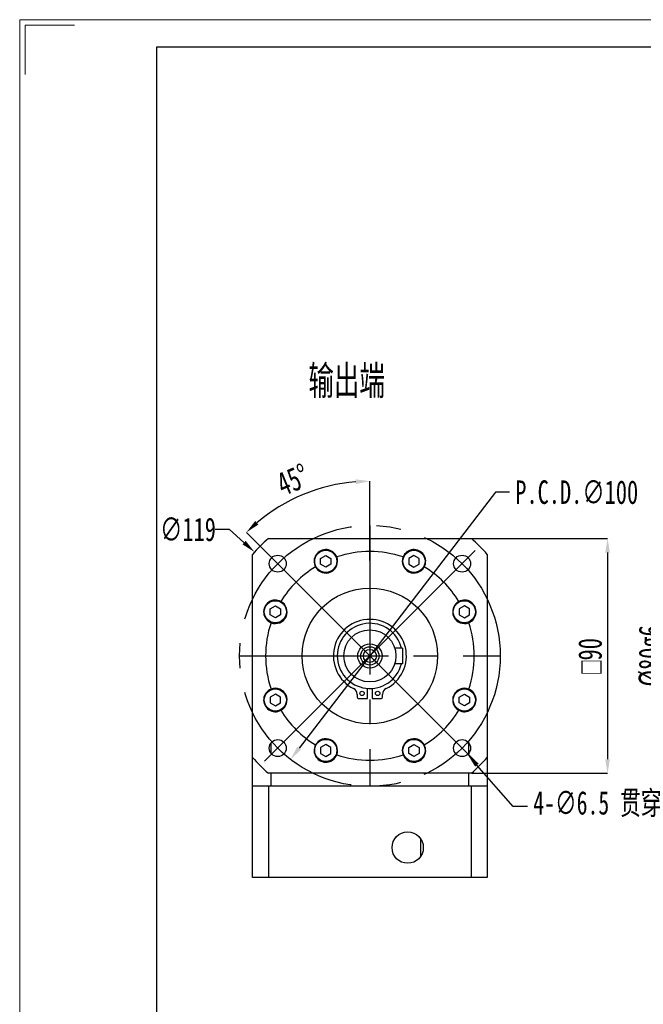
# Model space of a CAD drawing. Header units: millimetres. Extents: x 2388 to 2684, y 131 to 339.
# Tile 2 of 4: x 2390 to 2470, y 213 to 339. Entities that reach past the tile are written whole.
import ezdxf

# ---------------------------------------------------------------- set-up
doc = ezdxf.new("R2010")
doc.units = ezdxf.units.MM
doc.linetypes.add('CENTER2', pattern=[28.575, 19.05, -3.175, 3.175, -3.175])
doc.layers.add('3中心线层', color=1, linetype='CENTER2')
doc.layers.add('6文字层', color=3, linetype='Continuous')
doc.layers.add('SLD-0', color=7, linetype='Continuous', lineweight=18)
doc.layers.add('图框_外框线', color=7, linetype='Continuous', lineweight=18)
doc.styles.add('SLDTEXTSTYLE0', font='TXT', dxfattribs={"width": 0.7, "bigfont": 'bigfont'})
doc.styles.add('SLDTEXTSTYLE1', font='TXT', dxfattribs={"width": 0.7})
doc.dimstyles.new('SLDDIMSTYLE0', dxfattribs={"dimtxt": 3, "dimasz": 1.8, "dimexe": 0, "dimexo": 0.0625, "dimgap": 0.75, "dimtad": 0, "dimtih": 1, "dimtoh": 1, "dimlfac": 3, "dimrnd": 1e-09, "dimzin": 12, "dimdsep": 46, "dimtxsty": 'SLDTEXTSTYLE1', "dimsah": 1, "dimcen": 0, "dimadec": 0, "dimazin": 3, "dimtfac": 1, "dimtofl": 0, "dimtmove": 0, "dimatfit": 3, "dimfxl": 1, "dimfrac": 2, "dimtolj": 1, "dimtzin": 12, "dimarcsym": 0})
doc.dimstyles.new('SLDDIMSTYLE1', dxfattribs={"dimtxt": 3, "dimasz": 1.8, "dimexe": 0, "dimexo": 0.0625, "dimgap": 0.75, "dimtad": 1, "dimdec": 4, "dimlfac": 3, "dimzin": 12, "dimdsep": 46, "dimtxsty": 'SLDTEXTSTYLE1', "dimsah": 1, "dimcen": 0.09, "dimazin": 3, "dimtfac": 1, "dimtofl": 0, "dimtmove": 0, "dimatfit": 3, "dimfxl": 1, "dimfrac": 2, "dimtolj": 1, "dimtzin": 12, "dimarcsym": 0})
doc.dimstyles.new('SLDDIMSTYLE2', dxfattribs={"dimtxt": 3, "dimasz": 1.8, "dimexe": 0, "dimexo": 0.0625, "dimgap": 0.75, "dimtad": 0, "dimtih": 1, "dimtoh": 1, "dimlfac": 3, "dimrnd": 1e-09, "dimzin": 12, "dimdsep": 46, "dimtxsty": 'SLDTEXTSTYLE1', "dimsah": 1, "dimcen": 0, "dimadec": 0, "dimazin": 3, "dimtfac": 1, "dimtofl": 0, "dimtmove": 0, "dimatfit": 3, "dimfxl": 1, "dimfrac": 2, "dimtolj": 1, "dimtzin": 12, "dimarcsym": 0})
doc.dimstyles.new('SLDDIMSTYLE3', dxfattribs={"dimtxt": 3, "dimasz": 1.8, "dimexe": 0, "dimexo": 0.0625, "dimgap": 0.75, "dimtad": 0, "dimtih": 1, "dimtoh": 1, "dimlfac": 3, "dimrnd": 1e-09, "dimzin": 12, "dimdsep": 46, "dimtxsty": 'SLDTEXTSTYLE1', "dimsah": 1, "dimcen": 0, "dimadec": 0, "dimazin": 3, "dimtfac": 1, "dimtofl": 0, "dimtmove": 0, "dimatfit": 3, "dimfxl": 1, "dimfrac": 2, "dimtolj": 1, "dimtzin": 12, "dimarcsym": 0})
doc.dimstyles.new('SLDDIMSTYLE4', dxfattribs={"dimtxt": 3, "dimasz": 1.8, "dimexe": 0, "dimexo": 0.0625, "dimgap": 0.75, "dimtad": 1, "dimlfac": 3, "dimrnd": 1e-09, "dimzin": 12, "dimdsep": 46, "dimtxsty": 'SLDTEXTSTYLE1', "dimsah": 1, "dimcen": 0.09, "dimadec": 0, "dimazin": 3, "dimtfac": 1, "dimtofl": 0, "dimtmove": 0, "dimatfit": 3, "dimfxl": 1, "dimfrac": 2, "dimtolj": 1, "dimtzin": 12, "dimarcsym": 0})
doc.dimstyles.new('SLDDIMSTYLE6', dxfattribs={"dimtxt": 3, "dimasz": 1.8, "dimexe": 0, "dimexo": 0.0625, "dimgap": 0.75, "dimtad": 1, "dimlfac": 3, "dimrnd": 1e-09, "dimzin": 12, "dimdsep": 46, "dimtxsty": 'SLDTEXTSTYLE1', "dimsah": 1, "dimcen": 0.09, "dimadec": 0, "dimazin": 3, "dimtfac": 1, "dimtofl": 0, "dimtmove": 0, "dimatfit": 3, "dimfxl": 1, "dimfrac": 2, "dimtolj": 1, "dimarcsym": 0})

# ---------------------------------------------------------------- blocks, each defined once
blk = doc.blocks.new('*D92')
at = {"layer": '6文字层', "color": 0, "lineweight": -2}
for p, q in [((2414.98, 274.18), (2416.78, 274.18)), ((2416.78, 274.18), (2418.68, 272.47))]:
    blk.add_line(p, q, dxfattribs=at)
at = {"layer": '6文字层', "color": 0}
blk.add_solid([(2418.48, 272.25), (2418.88, 272.7), (2420.02, 271.27)], dxfattribs=at)
at = {"layer": 'Defpoints', "color": 0}
for p in [(2420.02, 271.27), (2449.5, 244.74)]:
    blk.add_point(p, dxfattribs=at)
at = {"layer": '6文字层', "color": 0, "insert": (2407.93, 275.68), "char_height": 3, "attachment_point": 1, "style": 'SLDTEXTSTYLE1'}
blk.add_mtext('\\A1;∅119', dxfattribs=at)
blk = doc.blocks.new('*D93')
at = {"layer": '6文字层', "color": 0, "lineweight": -2}
for p, q in [((2434.76, 270.18), (2434.76, 280.33)), ((2421.93, 270.83), (2418.97, 273.79))]:
    blk.add_line(p, q, dxfattribs=at)
blk.add_arc((2434.76, 258), 22.33, 94.6205, 130.3795, dxfattribs=at)
at = {"layer": '6文字层', "color": 0}
for points in [[(2432.97, 279.96), (2432.95, 280.56), (2434.76, 280.33)], [(2420.09, 275.23), (2420.5, 274.79), (2418.97, 273.79)]]:
    blk.add_solid(points, dxfattribs=at)
at = {"layer": 'Defpoints', "color": 0}
for p in [(2423.6, 277.34), (2421.97, 270.79), (2434.76, 270.12), (2423.98, 268.79), (2434.76, 245.88)]:
    blk.add_point(p, dxfattribs=at)
at = {"layer": '6文字层', "color": 0, "insert": (2422.52, 281.16), "char_height": 3, "attachment_point": 1, "rotation": 22.5, "style": 'SLDTEXTSTYLE1'}
blk.add_mtext('\\A1;45%%d', dxfattribs=at)
blk = doc.blocks.new('*D94')
at = {"layer": '6文字层', "color": 0, "lineweight": -2}
for p, q in [((2450.8, 278.93), (2425.71, 246.21)), ((2452.6, 278.93), (2450.8, 278.93))]:
    blk.add_line(p, q, dxfattribs=at)
at = {"layer": '6文字层', "color": 0}
blk.add_solid([(2425.47, 246.39), (2425.95, 246.02), (2424.62, 244.78)], dxfattribs=at)
at = {"layer": 'Defpoints', "color": 0}
for p in [(2444.9, 271.23), (2424.62, 244.78)]:
    blk.add_point(p, dxfattribs=at)
at = {"layer": '6文字层', "color": 0, "insert": (2453.35, 280.43), "char_height": 3, "attachment_point": 1, "style": 'SLDTEXTSTYLE1'}
blk.add_mtext('\\A1;P.C.D.∅100', dxfattribs=at)
blk = doc.blocks.new('*D95')
at = {"layer": '6文字层', "color": 0, "lineweight": -2}
for p, q in [((2453.1, 238.76), (2448.45, 244.05)), ((2454.9, 238.76), (2453.1, 238.76))]:
    blk.add_line(p, q, dxfattribs=at)
at = {"layer": '6文字层', "color": 0}
blk.add_solid([(2448.67, 244.25), (2448.22, 243.85), (2447.26, 245.4)], dxfattribs=at)
at = {"layer": 'Defpoints', "color": 0}
for p in [(2445.83, 247.03), (2447.26, 245.4)]:
    blk.add_point(p, dxfattribs=at)
at = {"layer": '6文字层', "color": 0, "insert": (2455.65, 240.73), "char_height": 3, "attachment_point": 1, "style": 'SLDTEXTSTYLE1'}
blk.add_mtext('\\A1;4-∅6.5 贯穿', dxfattribs=at)
blk = doc.blocks.new('*D96')
at = {"layer": '6文字层', "color": 0, "lineweight": -2}
for p, q in [((2447.8, 273), (2465.15, 273)), ((2465.15, 271.2), (2465.15, 244.8)), ((2447.8, 243), (2465.15, 243))]:
    blk.add_line(p, q, dxfattribs=at)
at = {"layer": '6文字层', "color": 0}
for points in [[(2465.45, 271.2), (2464.85, 271.2), (2465.15, 273)], [(2464.85, 244.8), (2465.45, 244.8), (2465.15, 243)]]:
    blk.add_solid(points, dxfattribs=at)
at = {"layer": 'Defpoints', "color": 0}
for p in [(2447.74, 273), (2447.74, 243), (2465.15, 243)]:
    blk.add_point(p, dxfattribs=at)
at = {"layer": '6文字层', "color": 0, "insert": (2461.4, 258), "char_height": 3, "attachment_point": 2, "rotation": 90, "style": 'SLDTEXTSTYLE1'}
blk.add_mtext('\\A1;{\\fGDT;o}90', dxfattribs=at)
blk = doc.blocks.new('*D103')
at = {"layer": '6文字层', "color": 0, "lineweight": -2}
for p, q in [((2502.31, 271.34), (2473.87, 271.34)), ((2473.87, 269.54), (2473.87, 246.47)), ((2502.31, 244.67), (2473.87, 244.67))]:
    blk.add_line(p, q, dxfattribs=at)
at = {"layer": '6文字层', "color": 0}
for points in [[(2474.17, 269.54), (2473.57, 269.54), (2473.87, 271.34)], [(2473.57, 246.47), (2474.17, 246.47), (2473.87, 244.67)]]:
    blk.add_solid(points, dxfattribs=at)
at = {"layer": 'Defpoints', "color": 0}
for p in [(2502.37, 271.34), (2473.87, 244.67), (2502.37, 244.67)]:
    blk.add_point(p, dxfattribs=at)
at = {"layer": '6文字层', "color": 0, "insert": (2469.12, 258), "char_height": 3, "attachment_point": 2, "rotation": 90, "style": 'SLDTEXTSTYLE1'}
blk.add_mtext('\\A1;%%c80g6', dxfattribs=at)

msp = doc.modelspace()

# ---------------------------------------------------------------- linework, layer by layer
at = {"color": 7, "linetype": 'Continuous', "lineweight": 25}
for p, q in [((2421.784338, 273.003001), (2447.735147, 273.003001)), ((2419.759742, 245.027596), (2419.759742, 270.978405)), ((2428.463767, 270.46877), (2429.124832, 270.850438)), ((2429.124832, 270.850438), (2429.785898, 270.46877)), ((2440.394653, 270.850438), (2439.733586, 270.46877)), ((2441.055718, 270.46877), (2440.394653, 270.850438)), ((2449.759743, 270.978405), (2449.759743, 245.027596)), ((2428.463767, 269.705437), (2428.463767, 270.46877)), ((2429.124832, 269.323771), (2428.463767, 269.705437)), ((2429.785898, 269.705437), (2429.124832, 269.323771)), ((2429.785898, 270.46877), (2429.785898, 269.705437)), ((2439.733586, 270.46877), (2439.733586, 269.705437)), ((2439.733586, 269.705437), (2440.394653, 269.323771)), ((2440.394653, 269.323771), (2441.055718, 269.705437)), ((2441.055718, 269.705437), (2441.055718, 270.46877)), ((2422.014573, 264.019577), (2422.675638, 264.401244)), ((2422.675638, 264.401244), (2423.336705, 264.019577)), ((2446.843847, 264.401244), (2446.18278, 264.019577)), ((2447.504912, 264.019577), (2446.843847, 264.401244)), ((2422.014573, 263.256244), (2422.014573, 264.019577)), ((2422.675638, 262.874577), (2422.014573, 263.256244)), ((2423.336705, 263.256244), (2422.675638, 262.874577)), ((2423.336705, 264.019577), (2423.336705, 263.256244)), ((2446.18278, 264.019577), (2446.18278, 263.256244)), ((2446.18278, 263.256244), (2446.843847, 262.874577)), ((2446.843847, 262.874577), (2447.504912, 263.256244)), ((2447.504912, 263.256244), (2447.504912, 264.019577)), ((2438.926409, 259.003), (2437.93954, 259.003)), ((2438.926409, 259.003), (2438.926409, 257.003)), ((2438.926409, 257.003), (2437.93954, 257.003)), ((2422.675638, 253.131424), (2422.014573, 252.749757)), ((2423.336705, 252.749757), (2422.675638, 253.131424)), ((2433.143076, 253.078825), (2433.143076, 252.745978)), ((2434.476409, 252.579312), (2434.476409, 253.845978)), ((2435.043076, 253.845978), (2435.043076, 252.579312)), ((2436.376409, 252.745978), (2436.376409, 253.078825)), ((2446.18278, 252.749757), (2446.843847, 253.131424)), ((2446.843847, 253.131424), (2447.504912, 252.749757)), ((2422.014573, 252.749757), (2422.014573, 251.986424)), ((2422.014573, 251.986424), (2422.675638, 251.604757)), ((2422.675638, 251.604757), (2423.336705, 251.986424)), ((2423.336705, 251.986424), (2423.336705, 252.749757)), ((2433.309742, 252.579312), (2434.476409, 252.579312)), ((2435.043076, 252.579312), (2436.209743, 252.579312)), ((2446.18278, 251.986424), (2446.18278, 252.749757)), ((2446.843847, 251.604757), (2446.18278, 251.986424)), ((2447.504912, 251.986424), (2446.843847, 251.604757)), ((2447.504912, 252.749757), (2447.504912, 251.986424)), ((2422.093076, 246.847549), (2422.093076, 245.588226)), ((2429.124832, 246.682229), (2428.463767, 246.300563)), ((2429.785898, 246.300563), (2429.124832, 246.682229)), ((2439.733586, 246.300563), (2440.394653, 246.682229)), ((2440.394653, 246.682229), (2441.055718, 246.300563)), ((2447.426409, 245.588226), (2447.426409, 246.847549)), ((2428.463767, 246.300563), (2428.463767, 245.53723)), ((2428.463767, 245.53723), (2429.124832, 245.155563)), ((2429.124832, 245.155563), (2429.785898, 245.53723)), ((2429.785898, 245.53723), (2429.785898, 246.300563)), ((2439.733586, 245.53723), (2439.733586, 246.300563)), ((2440.394653, 245.155563), (2439.733586, 245.53723)), ((2441.055718, 245.53723), (2440.394653, 245.155563)), ((2441.055718, 246.300563), (2441.055718, 245.53723)), ((2419.759742, 241.336334), (2419.759742, 245.027596)), ((2449.759743, 245.027596), (2449.759743, 241.336334)), ((2447.735147, 243.003), (2421.784338, 243.003)), ((2422.093076, 243.003), (2422.093076, 241.336334)), ((2447.426409, 241.336334), (2447.426409, 243.003)), ((2421.784338, 241.336334), (2419.759742, 241.336334)), ((2419.759742, 229.669667), (2419.759742, 241.336334)), ((2421.784338, 241.336334), (2421.784338, 229.669667)), ((2447.735147, 241.336334), (2421.784338, 241.336334)), ((2447.426409, 241.336334), (2422.093076, 241.336334)), ((2449.759743, 241.336334), (2447.735147, 241.336334)), ((2447.735147, 229.669667), (2447.735147, 241.336334)), ((2449.759743, 241.336334), (2449.759743, 229.669667)), ((2441.259743, 232.397458), (2441.259743, 234.608542)), ((2421.784338, 229.669667), (2419.759742, 229.669667)), ((2447.735147, 229.669667), (2421.784338, 229.669667)), ((2449.759743, 229.669667), (2447.735147, 229.669667))]:
    msp.add_line(p, q, dxfattribs=at)
for centre, radius in [((2422.974629, 269.788113), 1.083333), ((2429.124832, 270.087104), 1.416667), ((2440.394653, 270.087104), 1.416667), ((2446.544856, 269.788113), 1.083333), ((2434.759742, 258.003), 8.666667), ((2422.675639, 263.637911), 1.416667), ((2446.843846, 263.637911), 1.416667), ((2434.759742, 258.003), 3.333333), ((2434.759742, 258.003), 1.551567), ((2434.759742, 258.003), 1.166667), ((2434.759742, 258.003), 0.833333), ((2422.675639, 252.36809), 1.416667), ((2433.759742, 253.212645), 0.283333), ((2435.759742, 253.212645), 0.283333), ((2446.843846, 252.36809), 1.416667), ((2422.974629, 246.217887), 1.083333), ((2429.124832, 245.918897), 1.416667), ((2440.394653, 245.918897), 1.416667), ((2446.544856, 246.217887), 1.083333), ((2439.593076, 233.503), 2)]:
    msp.add_circle(centre, radius, dxfattribs=at)
for centre, radius, start, end in [((2434.759742, 258.003), 19.833333, 130.86068831, 139.13931169), ((2434.759742, 258.003), 19.833333, 40.86068831, 49.13931169), ((2429.124832, 270.087104), 1.5, 21.77541041, 208.22458959), ((2429.124832, 270.087104), 1.5, 208.22458959, 21.77541041), ((2434.759742, 258.003), 13.333333, 71.44917918, 108.55082082), ((2440.394653, 270.087104), 1.5, 158.22458959, 331.77541041), ((2440.394653, 270.087104), 1.5, 331.77541041, 158.22458959), ((2434.759742, 258.003), 13.333333, 121.44917918, 148.55082082), ((2434.759742, 258.003), 13.333333, 31.44917918, 58.55082082), ((2422.675639, 263.637911), 1.5, 61.77541041, 248.22458959), ((2422.675639, 263.637911), 1.5, 248.22458959, 61.77541041), ((2446.843846, 263.637911), 1.5, 118.22458959, 291.77541041), ((2446.843846, 263.637911), 1.5, 291.77541041, 118.22458959), ((2434.759742, 258.003), 13.333333, 161.44917918, 198.55082082), ((2434.759742, 258.003), 4.666667, 296.45242412, 243.54757588), ((2434.759742, 258.003), 4.166667, 13.88654036, 346.11345964), ((2434.759742, 258.003), 13.333333, 341.44917918, 18.55082082), ((2422.675639, 252.36809), 1.5, 111.77541041, 298.22458959), ((2422.675639, 252.36809), 1.5, 298.22458959, 111.77541041), ((2432.309742, 253.078825), 0.833333, 0, 63.54757588), ((2437.209742, 253.078825), 0.833333, 116.45242412, 180), ((2446.843846, 252.36809), 1.5, 68.22458959, 241.77541041), ((2446.843846, 252.36809), 1.5, 241.77541041, 68.22458959), ((2433.309742, 252.745978), 0.166667, 180, 270), ((2436.209742, 252.745978), 0.166667, 270, 0), ((2434.759742, 258.003), 13.333333, 211.44917918, 238.55082082), ((2434.759742, 258.003), 13.333333, 301.44917918, 328.55082082), ((2429.124832, 245.918897), 1.5, 151.77541041, 338.22458959), ((2429.124832, 245.918897), 1.5, 338.22458959, 151.77541041), ((2440.394653, 245.918897), 1.5, 28.22458959, 201.77541041), ((2440.394653, 245.918897), 1.5, 201.77541041, 28.22458959), ((2434.759742, 258.003), 13.333333, 251.44917918, 288.55082082), ((2434.759742, 258.003), 19.833333, 220.86068831, 229.13931169), ((2434.759742, 258.003), 19.833333, 310.86068831, 319.13931169)]:
    msp.add_arc(centre, radius, start, end, dxfattribs=at)
at = {"layer": '3中心线层'}
for p, q in [((2434.759742, 274.669667), (2434.759742, 241.336334)), ((2434.759742, 258.003), (2420.735458, 272.027285)), ((2434.759742, 258.003), (2448.784027, 272.027285)), ((2418.093076, 258.003), (2451.426409, 258.003)), ((2434.759742, 258.003), (2420.735458, 243.978716)), ((2434.759742, 258.003), (2448.784027, 243.978716))]:
    msp.add_line(p, q, dxfattribs=at)
msp.add_circle((2434.759742, 258.003), 16.666667, dxfattribs=at)
at = {"layer": '图框_外框线', "color": 3}
msp.add_lwpolyline([(2389.983547, 131.430101), (2683.945288, 131.430101), (2683.945288, 339.303046), (2389.983547, 339.303046)], close=True, dxfattribs=at)
msp.add_lwpolyline([(2390.683456, 332.303957), (2390.683456, 338.603137), (2396.982636, 338.603137)], dxfattribs=at)
at = {"layer": '图框_外框线', "color": 3, "lineweight": 25}
msp.add_lwpolyline([(2407.48127, 134.929645), (2680.445743, 134.929645), (2680.445743, 335.803502), (2407.48127, 335.803502)], close=True, dxfattribs=at)

# ---------------------------------------------------------------- texts
at = {"layer": 'SLD-0', "insert": (2426.900547, 295.172732), "char_height": 4.2333333, "attachment_point": 1, "style": 'SLDTEXTSTYLE0'}
msp.add_mtext('输出端', dxfattribs=at)

# ---------------------------------------------------------------- dimensions: what is measured, and where the dimension line sits
at = {"layer": '6文字层'}
dim = msp.add_angular_dim_2l(base=(2423.59634, 277.338581), line1=((2434.759742, 245.884554), (2434.759742, 270.121447)), line2=((2421.972895, 270.789848), (2423.976364, 268.786379)), dimstyle='SLDDIMSTYLE1', dxfattribs=at)
dim.commit()
dim.dimension.update_dxf_attribs({"geometry": '*D93', "text_midpoint": (2426.215644, 278.630279), "dimtype": 162})
for p1, p2, text, dimstyle, picture, middle in [((2444.90177, 271.228622), (2424.617715, 244.777379), 'P.C.D.<>', 'SLDDIMSTYLE2', '*D94', (2460.703941, 278.925296)), ((2445.829983, 247.031871), (2447.259728, 245.403904), '4-<> 贯穿', 'SLDDIMSTYLE3', '*D95', (2465.181322, 238.759289))]:
    dim = msp.add_diameter_dim_2p(p1=p1, p2=p2, text=text, dimstyle=dimstyle, dxfattribs=at)
    dim.commit()
    dim.dimension.update_dxf_attribs({"geometry": picture, "text_midpoint": middle, "dimtype": 163})
dim = msp.add_diameter_dim_2p(p1=(2449.503137, 244.736748), p2=(2420.016348, 271.269252), dimstyle='SLDDIMSTYLE0', dxfattribs=at)
dim.commit()
dim.dimension.update_dxf_attribs({"geometry": '*D92', "text_midpoint": (2411.083201, 274.178471), "dimtype": 163})
for base, p1, p2, text, dimstyle, picture, middle in [((2465.149215, 243.003), (2447.735147, 273.003), (2447.735147, 243.003), '{\\fGDT;o}<>', 'SLDDIMSTYLE4', '*D96', (2465.149215, 258.003)), ((2473.869915, 244.669667), (2502.369915, 271.336334), (2502.369915, 244.669667), '%%c<>g6', 'SLDDIMSTYLE6', '*D103', (2473.869915, 258.003))]:
    dim = msp.add_linear_dim(base=base, p1=p1, p2=p2, angle=90, text=text, dimstyle=dimstyle, dxfattribs=at)
    dim.commit()
    dim.dimension.update_dxf_attribs({"geometry": picture, "text_midpoint": middle, "dimtype": 160})

doc.saveas('drawing.dxf')
